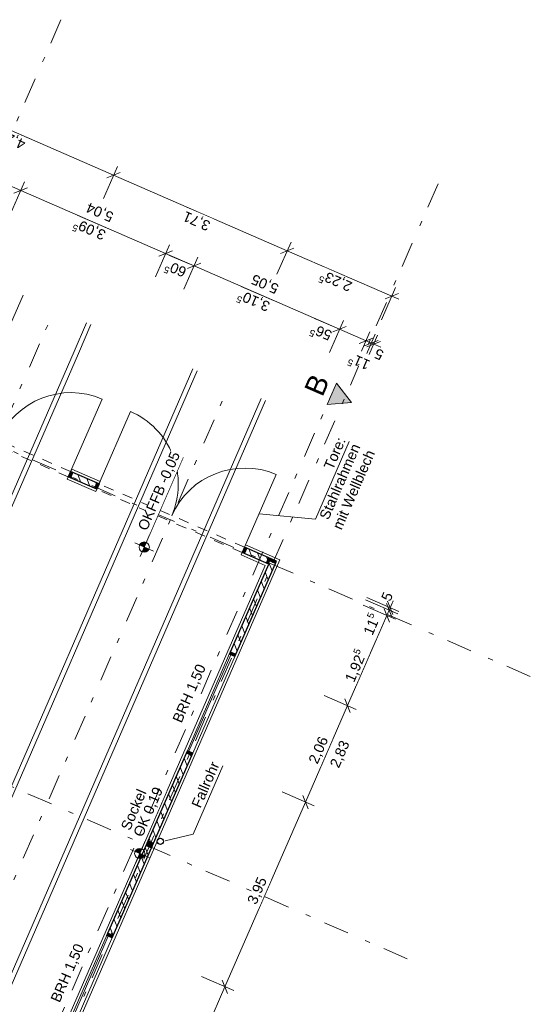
# Model space of a CAD drawing. Header units: metres. Extents: x -28 to 17.6, y -36.9 to 27.7.
# Tile 15 of 15: x 7.6 to 17.6, y 5.2 to 24.5. Entities that reach past the tile are written whole.
import ezdxf

# ---------------------------------------------------------------- set-up
doc = ezdxf.new("R2010")
doc.units = ezdxf.units.M
doc.header["$MEASUREMENT"] = 0
for name, pattern in [('6_Strichlinie_ eng', [0.4, 0.2, -0.2]), ('Achslinie 01', [1.166667, 0.5, -0.3, 0, -0.366667]), ('Wipeout_Contour', [1, 0, -1])]:
    doc.linetypes.add(name, pattern=pattern)
for name, color, linetype in [('00_Achsraster', 7, 'Continuous'), ('GBE_Beschriftung', 7, 'Continuous'), ('GBE_Fen_Tuer', 7, 'Continuous'), ('GBE_Gleis', 7, 'Continuous'), ('GBE_Gleisachse', 7, 'Continuous'), ('GBE_Wand_Decke_tragend_Ansicht', 7, 'Continuous'), ('GBE_Wand_Decke_tragend_Schnitt', 7, 'Continuous'), ('GBE_Wand_Decke_tragend_Schraffur', 7, 'Continuous'), ('GBE_Wand_Decke_tragend_verdeckt', 7, 'Continuous'), ('NEU_GBE_Bemassung_fsa', 7, 'Continuous'), ('NEU_GBE_Hoehenkoten', 7, 'Continuous'), ('NEU_GBE_Regenrinne', 7, 'Continuous'), ('NEU_GBE_Sockel', 7, 'Continuous'), ('NEU_GBE_Stuetze', 7, 'Continuous'), ('NEU_GPL_Schnittlinie', 7, 'Continuous')]:
    doc.layers.add(name, color=color, linetype=linetype)
doc.styles.add('ERSTELLTER_STIL_1', font='Arial')
doc.dimstyles.new('ERSTELLTER_STIL__1', dxfattribs={"dimtxt": 0.2, "dimasz": 0.19, "dimexe": 0.18, "dimexo": 0.5, "dimgap": 0.09, "dimtad": 1, "dimzin": 0, "dimdsep": 46, "dimtxsty": 'ERSTELLTER_STIL_1', "dimblk": 'ARROWHEAD_6', "dimblk1": 'ARROWHEAD_6', "dimblk2": 'ARROWHEAD_6', "dimcen": 0.09, "dimclrd": 7, "dimclre": 7, "dimclrt": 7, "dimazin": 0, "dimtfac": 1, "dimtdec": 4, "dimtmove": 0, "dimatfit": 3, "dimfxl": 1, "dimtolj": 1, "dimtzin": 0, "dimarcsym": 0})

# ---------------------------------------------------------------- blocks, each defined once
blk = doc.blocks.new('*D34')
at = {"layer": 'NEU_GBE_Bemassung_fsa', "color": 7, "linetype": 'Continuous', "lineweight": 13}
for p, q in [((5.331, 22.71), (5.605, 23.34)), ((5.662, 23.22), (5.399, 23.116)), ((5.531, 23.168), (9.47, 21.452)), ((9.602, 21.504), (9.339, 21.4))]:
    blk.add_line(p, q, dxfattribs=at)
at = {"color": 254, "linetype": 'Wipeout_Contour', "lineweight": 0, "ltscale": 93.603704}
blk.add_wipeout([(7.819, 22.164), (7.176, 22.444), (7.07, 22.199), (7.713, 21.919)], dxfattribs=at).dxf.layer = 'NEU_GBE_Bemassung_fsa'
at = {"layer": 'NEU_GBE_Bemassung_fsa', "color": 7, "lineweight": 13, "insert": (7.791, 22.182), "char_height": 0.2, "attachment_point": 7, "rotation": 156.4651, "style": 'ERSTELLTER_STIL_1'}
blk.add_mtext('\\A1;{\\pql;\\fArial|b0|i0|c0|p34;4,29\\fArial|b0|i0|c0|p34;\\A1{\\H.66x;\\S5^  ;}}', dxfattribs=at)
blk = doc.blocks.new('ARROWHEAD_6')
at = {"color": 0, "linetype": 'Continuous', "lineweight": 0}
for p, q in [((0, 0), (-1, 0)), ((-0.5, -0.5), (0.5, 0.5))]:
    blk.add_line(p, q, dxfattribs=at)
blk = doc.blocks.new('*D35')
at = {"layer": 'NEU_GBE_Bemassung_fsa', "color": 7, "linetype": 'Continuous', "lineweight": 13}
for p, q in [((5.531, 23.168), (9.47, 21.452)), ((9.271, 20.994), (9.545, 21.624)), ((9.602, 21.504), (9.339, 21.4)), ((9.47, 21.452), (12.87, 19.971)), ((13.002, 20.023), (12.739, 19.92))]:
    blk.add_line(p, q, dxfattribs=at)
at = {"color": 254, "linetype": 'Wipeout_Contour', "lineweight": 0, "ltscale": 93.575394}
blk.add_wipeout([(11.443, 20.586), (10.892, 20.826), (10.786, 20.581), (11.336, 20.341)], dxfattribs=at).dxf.layer = 'NEU_GBE_Bemassung_fsa'
at = {"layer": 'NEU_GBE_Bemassung_fsa', "color": 7, "lineweight": 13, "insert": (11.399, 20.568), "char_height": 0.2, "attachment_point": 7, "rotation": 156.4651, "style": 'ERSTELLTER_STIL_1'}
blk.add_mtext('\\A1;{\\pql;\\fArial|b0|i0|c0|p34;3,71}', dxfattribs=at)
blk = doc.blocks.new('*D36')
at = {"layer": 'NEU_GBE_Bemassung_fsa', "color": 7, "linetype": 'Continuous', "lineweight": 13}
for p, q in [((9.47, 21.452), (12.87, 19.971)), ((12.67, 19.513), (12.945, 20.143)), ((13.002, 20.023), (12.739, 19.92)), ((12.87, 19.971), (14.917, 19.08)), ((14.718, 18.621), (14.992, 19.252)), ((14.786, 19.028), (15.049, 19.131)), ((14.917, 19.08), (15.055, 19.02))]:
    blk.add_line(p, q, dxfattribs=at)
at = {"color": 254, "linetype": 'Wipeout_Contour', "lineweight": 0, "ltscale": 95.313094}
blk.add_wipeout([(14.213, 19.379), (13.57, 19.66), (13.463, 19.415), (14.106, 19.135)], dxfattribs=at).dxf.layer = 'NEU_GBE_Bemassung_fsa'
at = {"layer": 'NEU_GBE_Bemassung_fsa', "color": 7, "lineweight": 13, "insert": (14.184, 19.398), "char_height": 0.2, "attachment_point": 7, "rotation": 156.4651, "style": 'ERSTELLTER_STIL_1'}
blk.add_mtext('\\A1;{\\pql;\\fArial|b0|i0|c0|p34;2,23\\fArial|b0|i0|c0|p34;\\A1{\\H.66x;\\S5^  ;}}', dxfattribs=at)
blk = doc.blocks.new('*D42')
at = {"layer": 'NEU_GBE_Bemassung_fsa', "color": 7, "linetype": 'Continuous', "lineweight": 13}
for p, q in [((3.833, 22.926), (3.57, 22.822)), ((3.702, 22.874), (6.55, 21.633)), ((6.351, 21.175), (6.625, 21.805)), ((6.682, 21.685), (6.419, 21.581)), ((6.55, 21.633), (7.652, 21.153))]:
    blk.add_line(p, q, dxfattribs=at)
at = {"color": 254, "linetype": 'Wipeout_Contour', "lineweight": 0, "ltscale": 90.811679}
blk.add_wipeout([(5.445, 22.107), (4.802, 22.388), (4.695, 22.143), (5.338, 21.863)], dxfattribs=at).dxf.layer = 'NEU_GBE_Bemassung_fsa'
at = {"layer": 'NEU_GBE_Bemassung_fsa', "color": 7, "lineweight": 13, "insert": (5.417, 22.126), "char_height": 0.2, "attachment_point": 7, "rotation": 156.4651, "style": 'ERSTELLTER_STIL_1'}
blk.add_mtext('\\A1;{\\pql;\\fArial|b0|i0|c0|p34;3,10\\fArial|b0|i0|c0|p34;\\A1{\\H.66x;\\S5^  ;}}', dxfattribs=at)
blk = doc.blocks.new('*D43')
at = {"layer": 'NEU_GBE_Bemassung_fsa', "color": 7, "linetype": 'Continuous', "lineweight": 13}
for p, q in [((6.682, 21.685), (6.419, 21.581)), ((6.55, 21.633), (7.652, 21.153)), ((7.452, 20.695), (7.727, 21.325)), ((7.783, 21.205), (7.52, 21.102))]:
    blk.add_line(p, q, dxfattribs=at)
at = {"color": 254, "linetype": 'Wipeout_Contour', "lineweight": 0, "ltscale": 89.617963}
blk.add_wipeout([(7.374, 21.267), (6.823, 21.507), (6.716, 21.262), (7.267, 21.023)], dxfattribs=at).dxf.layer = 'NEU_GBE_Bemassung_fsa'
at = {"layer": 'NEU_GBE_Bemassung_fsa', "color": 7, "lineweight": 13, "insert": (7.33, 21.25), "char_height": 0.2, "attachment_point": 7, "rotation": 156.4651, "style": 'ERSTELLTER_STIL_1'}
blk.add_mtext('\\A1;{\\pql;\\fArial|b0|i0|c0|p34;1,20}', dxfattribs=at)
blk = doc.blocks.new('*D44')
at = {"layer": 'NEU_GBE_Bemassung_fsa', "color": 7, "linetype": 'Continuous', "lineweight": 13}
for p, q in [((6.55, 21.633), (7.652, 21.153)), ((7.452, 20.695), (7.727, 21.325)), ((7.783, 21.205), (7.52, 21.102)), ((7.652, 21.153), (10.49, 19.917)), ((10.622, 19.969), (10.359, 19.865))]:
    blk.add_line(p, q, dxfattribs=at)
at = {"color": 254, "linetype": 'Wipeout_Contour', "lineweight": 0, "ltscale": 89.248593}
blk.add_wipeout([(9.39, 20.389), (8.747, 20.669), (8.64, 20.425), (9.283, 20.144)], dxfattribs=at).dxf.layer = 'NEU_GBE_Bemassung_fsa'
at = {"layer": 'NEU_GBE_Bemassung_fsa', "color": 7, "lineweight": 13, "insert": (9.361, 20.408), "char_height": 0.2, "attachment_point": 7, "rotation": 156.4651, "style": 'ERSTELLTER_STIL_1'}
blk.add_mtext('\\A1;{\\pql;\\fArial|b0|i0|c0|p34;3,09\\fArial|b0|i0|c0|p34;\\A1{\\H.66x;\\S5^  ;}}', dxfattribs=at)
blk = doc.blocks.new('*D45')
at = {"layer": 'NEU_GBE_Bemassung_fsa', "color": 7, "linetype": 'Continuous', "lineweight": 13}
for p, q in [((7.652, 21.153), (10.49, 19.917)), ((10.291, 19.459), (10.565, 20.089)), ((10.622, 19.969), (10.359, 19.865)), ((10.49, 19.917), (11.047, 19.675)), ((11.178, 19.727), (10.915, 19.623))]:
    blk.add_line(p, q, dxfattribs=at)
at = {"color": 254, "linetype": 'Wipeout_Contour', "lineweight": 0, "ltscale": 89.588395}
blk.add_wipeout([(10.983, 19.696), (10.549, 19.884), (10.442, 19.64), (10.876, 19.451)], dxfattribs=at).dxf.layer = 'NEU_GBE_Bemassung_fsa'
at = {"layer": 'NEU_GBE_Bemassung_fsa', "color": 7, "lineweight": 13, "insert": (10.94, 19.681), "char_height": 0.2, "attachment_point": 7, "rotation": 156.4651, "style": 'ERSTELLTER_STIL_1'}
blk.add_mtext('\\A1;{\\pql;\\fArial|b0|i0|c0|p34;60\\fArial|b0|i0|c0|p34;\\A1{\\H.66x;\\S5^  ;}}', dxfattribs=at)
blk = doc.blocks.new('*D46')
at = {"layer": 'NEU_GBE_Bemassung_fsa', "color": 7, "linetype": 'Continuous', "lineweight": 13}
for p, q in [((10.49, 19.917), (11.047, 19.675)), ((10.847, 19.216), (11.121, 19.847)), ((11.178, 19.727), (10.915, 19.623)), ((11.047, 19.675), (13.895, 18.434)), ((14.027, 18.486), (13.764, 18.382))]:
    blk.add_line(p, q, dxfattribs=at)
at = {"color": 254, "linetype": 'Wipeout_Contour', "lineweight": 0, "ltscale": 90.410924}
blk.add_wipeout([(12.604, 18.99), (11.961, 19.27), (11.854, 19.025), (12.497, 18.745)], dxfattribs=at).dxf.layer = 'NEU_GBE_Bemassung_fsa'
at = {"color": 254, "linetype": 'Wipeout_Contour', "lineweight": 0, "ltscale": 91.519523}
blk.add_wipeout([(13.832, 18.455), (13.398, 18.644), (13.292, 18.399), (13.725, 18.21)], dxfattribs=at).dxf.layer = 'NEU_GBE_Bemassung_fsa'
at = {"layer": 'NEU_GBE_Bemassung_fsa', "color": 7, "lineweight": 13, "char_height": 0.2, "attachment_point": 7, "rotation": 156.4651, "style": 'ERSTELLTER_STIL_1'}
for s, insert in [('\\A1;{\\pql;\\fArial|b0|i0|c0|p34;3,10\\fArial|b0|i0|c0|p34;\\A1{\\H.66x;\\S5^  ;}}', (12.575, 19.008)), ('\\A1;{\\pql;\\fArial|b0|i0|c0|p34;56\\fArial|b0|i0|c0|p34;\\A1{\\H.66x;\\S5^  ;}}', (13.789, 18.441))]:
    blk.add_mtext(s, dxfattribs=dict(at, insert=insert))
blk = doc.blocks.new('*D47')
at = {"layer": 'NEU_GBE_Bemassung_fsa', "color": 7, "linetype": 'Continuous', "lineweight": 13}
for p, q in [((11.047, 19.675), (13.895, 18.434)), ((13.695, 17.976), (13.97, 18.606)), ((14.027, 18.486), (13.764, 18.382)), ((13.895, 18.434), (14.413, 18.209)), ((14.544, 18.261), (14.281, 18.157))]:
    blk.add_line(p, q, dxfattribs=at)
at = {"color": 254, "linetype": 'Wipeout_Contour', "lineweight": 0, "ltscale": 91.52195}
blk.add_wipeout([(14.591, 17.884), (14.159, 18.072), (14.045, 17.81), (14.477, 17.622)], dxfattribs=at).dxf.layer = 'NEU_GBE_Bemassung_fsa'
blk = doc.blocks.new('*D48')
at = {"layer": 'NEU_GBE_Bemassung_fsa', "color": 7, "linetype": 'Continuous', "lineweight": 13}
for p, q in [((13.895, 18.434), (14.413, 18.209)), ((14.213, 17.75), (14.488, 18.381)), ((14.544, 18.261), (14.281, 18.157)), ((14.386, 18.111), (14.65, 18.215)), ((14.413, 18.209), (14.518, 18.163)), ((14.696, 18.195), (14.432, 18.091))]:
    blk.add_line(p, q, dxfattribs=at)
at = {"color": 254, "linetype": 'Wipeout_Contour', "lineweight": 0, "ltscale": 91.52195}
blk.add_wipeout([(14.591, 17.884), (14.159, 18.072), (14.045, 17.81), (14.477, 17.622)], dxfattribs=at).dxf.layer = 'NEU_GBE_Bemassung_fsa'
blk = doc.blocks.new('*D49')
at = {"layer": 'NEU_GBE_Bemassung_fsa', "color": 7, "linetype": 'Continuous', "lineweight": 13}
for p, q in [((14.318, 17.704), (14.593, 18.335)), ((14.364, 17.685), (14.639, 18.315)), ((14.386, 18.111), (14.65, 18.215)), ((14.413, 18.209), (14.518, 18.163)), ((14.696, 18.195), (14.432, 18.091)), ((14.518, 18.163), (14.564, 18.143)), ((14.564, 18.143), (14.701, 18.083))]:
    blk.add_line(p, q, dxfattribs=at)
at = {"color": 254, "linetype": 'Wipeout_Contour', "lineweight": 0, "ltscale": 91.52195}
blk.add_wipeout([(14.591, 17.884), (14.159, 18.072), (14.045, 17.81), (14.477, 17.622)], dxfattribs=at).dxf.layer = 'NEU_GBE_Bemassung_fsa'
at = {"layer": 'NEU_GBE_Bemassung_fsa', "color": 7, "lineweight": 13, "insert": (14.535, 17.863), "char_height": 0.2, "attachment_point": 7, "rotation": 156.4651, "style": 'ERSTELLTER_STIL_1'}
blk.add_mtext('\\A1;{\\pql;\\fArial|b0|i0|c0|p34;11\\fArial|b0|i0|c0|p34;\\A1{\\H.66x;\\S5^  ;}}', dxfattribs=at)
at = {"color": 254, "linetype": 'Wipeout_Contour', "lineweight": 0, "ltscale": 92.71696}
blk.add_wipeout([(14.824, 18.023), (14.622, 18.11), (14.516, 17.866), (14.717, 17.778)], dxfattribs=at).dxf.layer = 'NEU_GBE_Bemassung_fsa'
at = {"layer": 'NEU_GBE_Bemassung_fsa', "color": 7, "lineweight": 13, "insert": (14.779, 18.005), "char_height": 0.2, "attachment_point": 7, "rotation": 156.4651, "style": 'ERSTELLTER_STIL_1'}
blk.add_mtext('\\A1;{\\pql;\\fArial|b0|i0|c0|p34;5}', dxfattribs=at)
blk = doc.blocks.new('*D51')
at = {"layer": 'NEU_GBE_Bemassung_fsa', "color": 7, "linetype": 'Continuous', "lineweight": 13}
for p, q in [((14.406, 13.131), (15.037, 12.856)), ((14.426, 13.177), (15.057, 12.902)), ((14.917, 12.8), (14.813, 13.063)), ((14.865, 12.931), (14.819, 12.826)), ((14.833, 13.109), (14.936, 12.845)), ((14.885, 12.977), (14.865, 12.931)), ((14.945, 13.115), (14.885, 12.977))]:
    blk.add_line(p, q, dxfattribs=at)
at = {"color": 254, "linetype": 'Wipeout_Contour', "lineweight": 0, "ltscale": 79.39552}
blk.add_wipeout([(14.905, 13.041), (14.993, 13.242), (14.748, 13.349), (14.661, 13.147)], dxfattribs=at).dxf.layer = 'NEU_GBE_Bemassung_fsa'
at = {"layer": 'NEU_GBE_Bemassung_fsa', "color": 7, "lineweight": 13, "insert": (14.888, 13.085), "char_height": 0.2, "attachment_point": 7, "rotation": 66.4651, "style": 'ERSTELLTER_STIL_1'}
blk.add_mtext('\\A1;{\\pql;\\fArial|b0|i0|c0|p34;5}', dxfattribs=at)
blk = doc.blocks.new('*D52')
at = {"layer": 'NEU_GBE_Bemassung_fsa', "color": 7, "linetype": 'Continuous', "lineweight": 13}
for p, q in [((14.36, 13.025), (14.991, 12.751)), ((14.871, 12.694), (14.767, 12.957)), ((14.917, 12.8), (14.813, 13.063)), ((14.865, 12.931), (14.819, 12.826)), ((14.833, 13.109), (14.936, 12.845)), ((14.819, 12.826), (14.05, 11.06))]:
    blk.add_line(p, q, dxfattribs=at)
blk = doc.blocks.new('*D53')
at = {"layer": 'NEU_GBE_Bemassung_fsa', "color": 7, "linetype": 'Continuous', "lineweight": 13}
for p, q in [((14.871, 12.694), (14.767, 12.957)), ((14.819, 12.826), (14.05, 11.06)), ((13.591, 11.259), (14.222, 10.985)), ((14.101, 10.928), (13.998, 11.191)), ((14.05, 11.06), (13.227, 9.17))]:
    blk.add_line(p, q, dxfattribs=at)
at = {"color": 254, "linetype": 'Wipeout_Contour', "lineweight": 0, "ltscale": 77.106434}
blk.add_wipeout([(14.606, 12.353), (14.786, 12.767), (14.542, 12.874), (14.361, 12.459)], dxfattribs=at).dxf.layer = 'NEU_GBE_Bemassung_fsa'
at = {"color": 254, "linetype": 'Wipeout_Contour', "lineweight": 0, "ltscale": 74.013166}
blk.add_wipeout([(14.211, 11.447), (14.491, 12.09), (14.247, 12.197), (13.966, 11.554)], dxfattribs=at).dxf.layer = 'NEU_GBE_Bemassung_fsa'
at = {"layer": 'NEU_GBE_Bemassung_fsa', "color": 7, "lineweight": 13, "char_height": 0.2, "attachment_point": 7, "rotation": 66.4651, "style": 'ERSTELLTER_STIL_1'}
for s, insert in [('\\A1;{\\pql;\\fArial|b0|i0|c0|p34;11\\fArial|b0|i0|c0|p34;\\A1{\\H.66x;\\S5^  ;}}', (14.59, 12.396)), ('\\A1;{\\pql;\\fArial|b0|i0|c0|p34;1,92\\fArial|b0|i0|c0|p34;\\A1{\\H.66x;\\S5^  ;}}', (14.23, 11.476))]:
    blk.add_mtext(s, dxfattribs=dict(at, insert=insert))
blk = doc.blocks.new('*D54')
at = {"layer": 'NEU_GBE_Bemassung_fsa', "color": 7, "linetype": 'Continuous', "lineweight": 13}
for p, q in [((14.101, 10.928), (13.998, 11.191)), ((14.05, 11.06), (13.227, 9.17)), ((12.768, 9.37), (13.399, 9.095)), ((13.278, 9.039), (13.175, 9.302)), ((13.227, 9.17), (11.65, 5.551))]:
    blk.add_line(p, q, dxfattribs=at)
at = {"color": 254, "linetype": 'Wipeout_Contour', "lineweight": 0, "ltscale": 67.657959}
blk.add_wipeout([(13.512, 9.842), (13.752, 10.393), (13.507, 10.5), (13.267, 9.949)], dxfattribs=at).dxf.layer = 'NEU_GBE_Bemassung_fsa'
at = {"layer": 'NEU_GBE_Bemassung_fsa', "color": 7, "lineweight": 13, "insert": (13.495, 9.886), "char_height": 0.2, "attachment_point": 7, "rotation": 66.4651, "style": 'ERSTELLTER_STIL_1'}
blk.add_mtext('\\A1;{\\pql;\\fArial|b0|i0|c0|p34;2,06}', dxfattribs=at)
blk = doc.blocks.new('*D55')
at = {"layer": 'NEU_GBE_Bemassung_fsa', "color": 7, "linetype": 'Continuous', "lineweight": 13}
for p, q in [((13.278, 9.039), (13.175, 9.302)), ((13.227, 9.17), (11.65, 5.551)), ((11.192, 5.75), (11.822, 5.476)), ((11.702, 5.419), (11.598, 5.682)), ((11.65, 5.551), (10.829, 3.666))]:
    blk.add_line(p, q, dxfattribs=at)
at = {"color": 254, "linetype": 'Wipeout_Contour', "lineweight": 0, "ltscale": 57.50761}
blk.add_wipeout([(12.313, 7.088), (12.552, 7.638), (12.308, 7.745), (12.068, 7.194)], dxfattribs=at).dxf.layer = 'NEU_GBE_Bemassung_fsa'
at = {"layer": 'NEU_GBE_Bemassung_fsa', "color": 7, "lineweight": 13, "insert": (12.295, 7.132), "char_height": 0.2, "attachment_point": 7, "rotation": 66.4651, "style": 'ERSTELLTER_STIL_1'}
blk.add_mtext('\\A1;{\\pql;\\fArial|b0|i0|c0|p34;3,95}', dxfattribs=at)
blk = doc.blocks.new('*D56')
at = {"layer": 'NEU_GBE_Bemassung_fsa', "color": 7, "linetype": 'Continuous', "lineweight": 13}
for p, q in [((11.702, 5.419), (11.598, 5.682)), ((11.65, 5.551), (10.829, 3.666)), ((10.371, 3.865), (11.001, 3.591)), ((10.829, 3.666), (9.253, 0.047)), ((10.881, 3.534), (10.778, 3.797))]:
    blk.add_line(p, q, dxfattribs=at)
at = {"color": 254, "linetype": 'Wipeout_Contour', "lineweight": 0, "ltscale": 48.237211}
blk.add_wipeout([(11.094, 4.289), (11.374, 4.932), (11.129, 5.039), (10.849, 4.396)], dxfattribs=at).dxf.layer = 'NEU_GBE_Bemassung_fsa'
at = {"layer": 'NEU_GBE_Bemassung_fsa', "color": 7, "lineweight": 13, "insert": (11.112, 4.318), "char_height": 0.2, "attachment_point": 7, "rotation": 66.4651, "style": 'ERSTELLTER_STIL_1'}
blk.add_mtext('\\A1;{\\pql;\\fArial|b0|i0|c0|p34;2,05\\fArial|b0|i0|c0|p34;\\A1{\\H.66x;\\S5^  ;}}', dxfattribs=at)

msp = doc.modelspace()

# ---------------------------------------------------------------- hatches: boundary and pattern name
at = {"layer": 'GBE_Wand_Decke_tragend_Schraffur', "linetype": 'Continuous', "lineweight": 13}
h = msp.add_hatch(dxfattribs=at)
h.set_pattern_fill('MW_Ziegel_0001', style=0, pattern_type=2)
h.set_pattern_definition([(111.465, (9.1586, 15.34011), (0.125636, 0.0494), [])])
h.paths.add_polyline_path([(8.584, 15.541), (9.141, 15.299), (9.187, 15.404), (8.63, 15.647)])
h = msp.add_hatch(dxfattribs=at)
h.set_pattern_fill('MW_Ziegel_0001', style=0, pattern_type=2)
h.set_pattern_definition([(111.465, (11.88808, 12.12439), (0.1256365, 0.049401), [])])
h.paths.add_polyline_path([(11.738, 12.067), (11.843, 12.021), (12.658, 13.892), (12.035, 14.164), (11.989, 14.058), (12.507, 13.833)])
h = msp.add_hatch(dxfattribs=at)
h.set_pattern_fill('MW_Ziegel_0001', style=0, pattern_type=2)
h.set_pattern_definition([(111.465, (9.46153, 6.55299), (0.1256365, 0.049401), [])])
h.paths.add_polyline_path([(9.338, 6.558), (9.444, 6.512), (11.02, 10.131), (10.915, 10.177)])
at = {"layer": 'NEU_GBE_Stuetze', "linetype": 'Continuous', "lineweight": 13}
for points in [[(8.63, 15.647), (8.584, 15.541), (8.639, 15.517), (8.685, 15.623)], [(9.132, 15.428), (9.086, 15.323), (9.141, 15.299), (9.187, 15.404)], [(12.035, 14.164), (11.989, 14.058), (12.044, 14.034), (12.09, 14.14)], [(12.45, 13.858), (12.496, 13.963), (12.553, 13.938), (12.507, 13.833)], [(12.529, 13.883), (12.553, 13.938), (12.658, 13.892), (12.634, 13.837)], [(11.867, 12.076), (11.762, 12.122), (11.738, 12.067), (11.843, 12.021)], [(11.02, 10.131), (10.915, 10.177), (10.891, 10.122), (10.996, 10.076)], [(10.23, 8.318), (10.125, 8.364), (10.101, 8.309), (10.206, 8.263)], [(10.23, 8.318), (10.125, 8.364), (10.149, 8.419), (10.254, 8.373)], [(9.468, 6.567), (9.362, 6.613), (9.338, 6.558), (9.444, 6.512)]]:
    msp.add_hatch(color=7, dxfattribs=at).paths.add_polyline_path(points)

# ---------------------------------------------------------------- linework, layer by layer
at = {"layer": '00_Achsraster', "color": 8, "linetype": 'Achslinie 01', "lineweight": 18}
for p, q in [((8.441, 24.499), (-16.634, -33.074)), ((17.629, 11.63), (-8.234, 22.895)), ((15.824, 21.283), (-9.251, -36.289)), ((15.221, 6.1), (-10.643, 17.365))]:
    msp.add_line(p, q, dxfattribs=at)
at = {"layer": 'GBE_Beschriftung', "color": 7, "linetype": 'Continuous', "lineweight": 13}
for points in [[(12.319, 14.82), (13.422, 14.712), (14.084, 16.234)], [(10.479, 8.413), (11.031, 8.544), (11.612, 9.879)]]:
    msp.add_lwpolyline(points, dxfattribs=at)
at = {"layer": 'GBE_Fen_Tuer', "color": 7, "linetype": 'Continuous', "lineweight": 18}
for p, q in [((8.63, 15.647), (9.249, 17.066)), ((9.183, 15.397), (9.8, 16.823)), ((12.035, 14.164), (12.652, 15.589)), ((10.915, 10.177), (11.743, 12.079)), ((10.942, 10.165), (11.765, 12.055)), ((8.517, 4.673), (9.345, 6.574)), ((8.545, 4.661), (9.366, 6.546))]:
    msp.add_line(p, q, dxfattribs=at)
for centre, radius, start, end in [((8.635, 15.633), 1.558, 66.8157, 156.0791), ((9.19, 15.4), 1.548, 336.4189, 66.7976), ((12.04, 14.15), 1.564, 66.9832, 156.2333)]:
    msp.add_arc(centre, radius, start, end, dxfattribs=at)
at = {"layer": 'GBE_Gleis', "color": 9, "linetype": 'Continuous', "lineweight": 18, "flags": 128}
for points in [[(-11.98, -26.144), (-10.529, -22.746), (-9.198, -19.683), (-5.074, -10.216), (-2.411, -4.109), (0.92, 3.579), (2.112, 6.302), (6.923, 17.337), (7.699, 19.104)], [(-10.745, -26.723), (-9.529, -23.89), (2.53, 3.821), (8.696, 17.995), (8.943, 18.561)], [(-10.66, -26.76), (-9.444, -23.927), (2.615, 3.784), (8.781, 17.958), (9.028, 18.524)], [(-8.872, -28.009), (-7.983, -25.973), (2.263, -2.439), (3.687, 0.848), (4.88, 3.548), (6.126, 6.399), (11.025, 17.655)], [(-8.786, -28.046), (-7.898, -26.01), (2.348, -2.476), (3.773, 0.811), (4.966, 3.511), (6.211, 6.362), (11.11, 17.618)], [(-7.488, -28.482), (-1.278, -14.193), (4.163, -1.742), (7.026, 4.808), (12.361, 17.074)], [(-7.403, -28.519), (-1.193, -14.23), (4.248, -1.779), (7.111, 4.771), (12.446, 17.038)]]:
    msp.add_lwpolyline(points, dxfattribs=at)
at = {"layer": 'GBE_Gleisachse', "color": 251, "linetype": 'Achslinie 01', "lineweight": 18, "true_color": 0x5f5f5f, "flags": 128}
for points in [[(-11.369, -26.451), (-10.153, -23.618), (1.906, 4.093), (8.072, 18.267), (8.319, 18.833)], [(-7.988, -27.924), (-1.902, -13.921), (3.538, -1.47), (6.402, 5.08), (11.737, 17.346)]]:
    msp.add_lwpolyline(points, dxfattribs=at)
at = {"layer": 'GBE_Wand_Decke_tragend_Ansicht', "color": 253, "linetype": 'Continuous', "lineweight": 18, "true_color": 0x9f9f9f}
for p, q in [((11.02, 10.131), (11.848, 12.033)), ((8.623, 4.627), (9.451, 6.528))]:
    msp.add_line(p, q, dxfattribs=at)
at = {"layer": 'GBE_Wand_Decke_tragend_Schnitt', "color": 7, "linetype": 'Continuous', "lineweight": 25}
for p, q in [((8.63, 15.647), (8.584, 15.541)), ((9.187, 15.404), (9.141, 15.299)), ((12.035, 14.164), (11.989, 14.058)), ((11.843, 12.021), (11.738, 12.067)), ((11.02, 10.131), (10.915, 10.177)), ((9.444, 6.512), (9.338, 6.558))]:
    msp.add_line(p, q, dxfattribs=at)
for points in [[(9.187, 15.404), (8.63, 15.647)], [(9.141, 15.299), (8.584, 15.541)], [(11.843, 12.021), (12.658, 13.892), (12.035, 14.164)], [(11.738, 12.067), (12.507, 13.833), (11.989, 14.058)], [(9.338, 6.558), (10.915, 10.177)], [(9.444, 6.512), (11.02, 10.131)]]:
    msp.add_lwpolyline(points, dxfattribs=at)
at = {"layer": 'GBE_Wand_Decke_tragend_verdeckt', "color": 8, "linetype": '6_Strichlinie_ eng', "lineweight": 18}
for p, q in [((8.63, 15.647), (5.782, 16.887)), ((8.584, 15.541), (5.736, 16.782)), ((11.989, 14.058), (9.141, 15.299)), ((12.035, 14.164), (9.187, 15.404))]:
    msp.add_line(p, q, dxfattribs=at)
at = {"layer": 'NEU_GBE_Sockel', "color": 9, "linetype": 'Continuous', "lineweight": 18}
for points in [[(-1.555, 20.137), (-2.22, 20.427), (-21.518, -23.883), (-6.575, -30.392), (12.724, 13.918), (12.055, 14.21)], [(-1.641, 19.94), (-2.109, 20.144), (-21.235, -23.772), (-6.686, -30.109), (12.441, 13.807), (11.969, 14.012)], [(8.65, 15.692), (8.564, 15.495)], [(9.207, 15.45), (8.65, 15.692)], [(9.121, 15.253), (8.564, 15.495)], [(9.207, 15.45), (9.121, 15.253)], [(12.055, 14.21), (11.969, 14.012)]]:
    msp.add_lwpolyline(points, dxfattribs=at)

# ---------------------------------------------------------------- next in the draw order: dimensions: what is measured, and where the dimension line sits
at = {"layer": 'NEU_GBE_Bemassung_fsa', "color": 7, "linetype": 'Continuous', "lineweight": 13}
dim = msp.add_linear_dim(base=(9.47, 21.452), p1=(3.274, 17.986), p2=(7.211, 16.265), angle=336.4651, dimstyle='ERSTELLTER_STIL__1', dxfattribs=at)
dim.commit()
dim.dimension.update_dxf_attribs({"geometry": '*D34', "text_midpoint": (7.256, 22.264), "dimtype": 160, "text_rotation": 156.4651})

# ---------------------------------------------------------------- next in the draw order: dimensions: what is measured, and where the dimension line sits
dim = msp.add_linear_dim(base=(12.87, 19.971), p1=(7.211, 16.265), p2=(10.609, 14.78), angle=336.4651, dimstyle='ERSTELLTER_STIL__1', dxfattribs=at)
dim.commit()
dim.dimension.update_dxf_attribs({"geometry": '*D35', "text_midpoint": (11.107, 20.587), "dimtype": 160, "text_rotation": 156.4651})

# ---------------------------------------------------------------- next in the draw order: dimensions: what is measured, and where the dimension line sits
for base, p1, p2, picture, middle in [((6.55, 21.633), (1.842, 18.603), (4.69, 17.363), '*D42', (4.882, 22.207)), ((14.917, 19.08), (10.609, 14.78), (12.658, 13.892), '*D36', (13.65, 19.479))]:
    dim = msp.add_linear_dim(base=base, p1=p1, p2=p2, angle=336.4651, dimstyle='ERSTELLTER_STIL__1', dxfattribs=at)
    dim.commit()
    dim.dimension.update_dxf_attribs({"geometry": picture, "text_midpoint": middle, "dimtype": 160, "text_rotation": 156.4651})

# ---------------------------------------------------------------- next in the draw order: dimensions: what is measured, and where the dimension line sits
dim = msp.add_linear_dim(base=(7.652, 21.153), p1=(4.69, 17.363), p2=(5.792, 16.884), angle=336.4651, dimstyle='ERSTELLTER_STIL__1', dxfattribs=at)
dim.commit()
dim.dimension.update_dxf_attribs({"geometry": '*D43', "text_midpoint": (7.038, 21.268), "dimtype": 160, "text_rotation": 156.4651})

# ---------------------------------------------------------------- next in the draw order: dimensions: what is measured, and where the dimension line sits
dim = msp.add_linear_dim(base=(10.49, 19.917), p1=(5.792, 16.884), p2=(8.63, 15.647), angle=336.4651, dimstyle='ERSTELLTER_STIL__1', dxfattribs=at)
dim.commit()
dim.dimension.update_dxf_attribs({"geometry": '*D44', "text_midpoint": (8.827, 20.489), "dimtype": 160, "text_rotation": 156.4651})

# ---------------------------------------------------------------- next in the draw order: dimensions: what is measured, and where the dimension line sits
dim = msp.add_linear_dim(base=(11.047, 19.675), p1=(8.63, 15.647), p2=(9.187, 15.404), angle=336.4651, dimstyle='ERSTELLTER_STIL__1', dxfattribs=at)
dim.commit()
dim.dimension.update_dxf_attribs({"geometry": '*D45', "text_midpoint": (10.527, 19.748), "dimtype": 160, "text_rotation": 156.4651})

# ---------------------------------------------------------------- next in the draw order: texts
at = {"layer": 'GBE_Beschriftung', "color": 7, "linetype": 'Continuous', "lineweight": 100, "insert": (9.504, 20.741), "char_height": 0.2, "attachment_point": 7, "rotation": 156.4651, "style": 'ERSTELLTER_STIL_1'}
msp.add_mtext('\\A1;{\\pql;\\fArial|b0|i0|c0|p34;5,04}', dxfattribs=at)

# ---------------------------------------------------------------- next in the draw order: dimensions: what is measured, and where the dimension line sits
at = {"layer": 'NEU_GBE_Bemassung_fsa', "color": 7, "linetype": 'Continuous', "lineweight": 13}
dim = msp.add_linear_dim(base=(13.895, 18.434), p1=(9.187, 15.404), p2=(12.035, 14.164), angle=336.4651, dimstyle='ERSTELLTER_STIL__1', dxfattribs=at)
dim.commit()
dim.dimension.update_dxf_attribs({"geometry": '*D46', "text_midpoint": (12.041, 19.089), "dimtype": 160, "text_rotation": 156.4651})

# ---------------------------------------------------------------- next in the draw order: hatches: boundary and pattern name
at = {"layer": 'NEU_GBE_Hoehenkoten', "linetype": 'Continuous', "lineweight": 13}
for points in [[(10.071, 14.166), (10.111, 14.258), (10.073, 14.266), (10.035, 14.259), (10.002, 14.238), (9.979, 14.206)], [(10.071, 14.166), (10.031, 14.074), (10.069, 14.066), (10.108, 14.073), (10.141, 14.094), (10.163, 14.126)]]:
    msp.add_hatch(color=7, dxfattribs=at).paths.add_polyline_path(points)

# ---------------------------------------------------------------- next in the draw order: linework, layer by layer
at = {"layer": 'NEU_GBE_Hoehenkoten', "color": 7, "linetype": 'Continuous', "lineweight": 13}
for p, q in [((9.991, 13.983), (10.836, 15.922)), ((10.255, 14.086), (9.888, 14.246))]:
    msp.add_line(p, q, dxfattribs=at)
msp.add_circle((10.071, 14.166), 0.1, dxfattribs=at)

# ---------------------------------------------------------------- next in the draw order: dimensions: what is measured, and where the dimension line sits
at = {"layer": 'NEU_GBE_Bemassung_fsa', "color": 7, "linetype": 'Continuous', "lineweight": 13}
dim = msp.add_linear_dim(base=(14.413, 18.209), p1=(12.035, 14.164), p2=(12.507, 13.833), angle=336.4651, dimstyle='ERSTELLTER_STIL__1', dxfattribs=at)
dim.commit()
dim.dimension.update_dxf_attribs({"geometry": '*D47', "text_midpoint": (13.376, 18.507), "dimtype": 160, "text_rotation": 156.4651})

# ---------------------------------------------------------------- next in the draw order: texts
at = {"layer": 'GBE_Beschriftung', "color": 7, "linetype": 'Continuous', "lineweight": 100, "insert": (12.736, 19.334), "char_height": 0.2, "attachment_point": 7, "rotation": 156.4651, "style": 'ERSTELLTER_STIL_1'}
msp.add_mtext('\\A1;{\\pql;\\fArial|b0|i0|c0|p34;5,05}', dxfattribs=at)

# ---------------------------------------------------------------- next in the draw order: dimensions: what is measured, and where the dimension line sits
at = {"layer": 'NEU_GBE_Bemassung_fsa', "color": 7, "linetype": 'Continuous', "lineweight": 13}
dim = msp.add_linear_dim(base=(14.518, 18.163), p1=(12.507, 13.833), p2=(12.658, 13.892), angle=336.4651, dimstyle='ERSTELLTER_STIL__1', dxfattribs=at)
dim.commit()
dim.dimension.update_dxf_attribs({"geometry": '*D48', "text_midpoint": (14.123, 17.931), "dimtype": 160, "text_rotation": 156.4651})

# ---------------------------------------------------------------- next in the draw order: wipeouts: each hides what was drawn before it
at = {"color": 254, "linetype": 'Wipeout_Contour', "lineweight": 0, "ltscale": 73.781376}
msp.add_wipeout([(10.172, 14.413), (10.844, 15.956), (10.599, 16.062), (9.927, 14.52)], dxfattribs=at).dxf.layer = 'NEU_GBE_Hoehenkoten'

# ---------------------------------------------------------------- next in the draw order: texts
at = {"layer": 'NEU_GBE_Hoehenkoten', "color": 7, "lineweight": 13, "insert": (10.154, 14.457), "char_height": 0.2, "attachment_point": 7, "rotation": 66.4651, "style": 'ERSTELLTER_STIL_1'}
msp.add_mtext('\\A1;{\\pql;\\fArial|b0|i0|c0|p34;OKFFB -0,05}', dxfattribs=at)

# ---------------------------------------------------------------- next in the draw order: dimensions: what is measured, and where the dimension line sits
at = {"layer": 'NEU_GBE_Bemassung_fsa', "color": 7, "linetype": 'Continuous', "lineweight": 13}
dim = msp.add_linear_dim(base=(14.564, 18.143), p1=(12.658, 13.892), p2=(12.724, 13.918), angle=336.4651, dimstyle='ERSTELLTER_STIL__1', dxfattribs=at)
dim.commit()
dim.dimension.update_dxf_attribs({"geometry": '*D49', "text_midpoint": (14.668, 17.945), "dimtype": 160, "text_rotation": 156.4651})

# ---------------------------------------------------------------- next in the draw order: hatches: boundary and pattern name
at = {"layer": 'NEU_GPL_Schnittlinie', "linetype": 'Continuous', "lineweight": 18, "true_color": 0x0073a8}
msp.add_hatch(color=144, dxfattribs=at).paths.add_polyline_path([(13.65, 16.96), (13.833, 17.378), (14.127, 17.001)])

# ---------------------------------------------------------------- next in the draw order: linework, layer by layer
at = {"layer": 'NEU_GPL_Schnittlinie', "color": 144, "linetype": 'Continuous', "lineweight": 18, "true_color": 0x0073a8, "flags": 128}
msp.add_lwpolyline([(13.65, 16.96), (13.833, 17.378), (14.127, 17.001)], close=True, dxfattribs=at)

# ---------------------------------------------------------------- next in the draw order: texts
at = {"layer": 'GBE_Beschriftung', "color": 7, "linetype": 'Continuous', "lineweight": 13, "insert": (13.838, 16.341), "char_height": 0.2, "width": 1.66056, "attachment_point": 3, "rotation": 66.4651, "line_spacing_factor": 0.937974, "style": 'ERSTELLTER_STIL_1'}
msp.add_mtext('\\A1;{\\pqr;\\fArial|b0|i0|c0|p34;Tore: Stahlrahmen mit Wellblech}', dxfattribs=at)
at = {"layer": 'NEU_GPL_Schnittlinie', "color": 144, "linetype": 'Continuous', "lineweight": 18, "true_color": 0x0073a8, "insert": (13.34, 17.593), "char_height": 0.4, "attachment_point": 3, "rotation": 66.4651, "style": 'ERSTELLTER_STIL_1'}
msp.add_mtext('\\A1;{\\pqr;\\fArial|b0|i0|c0|p34;B}', dxfattribs=at)

# ---------------------------------------------------------------- next in the draw order: dimensions: what is measured, and where the dimension line sits
at = {"layer": 'NEU_GBE_Bemassung_fsa', "color": 7, "linetype": 'Continuous', "lineweight": 13}
dim = msp.add_linear_dim(base=(14.865, 12.931), p1=(12.724, 13.918), p2=(12.658, 13.892), angle=246.4651, dimstyle='ERSTELLTER_STIL__1', dxfattribs=at)
dim.commit()
dim.dimension.update_dxf_attribs({"geometry": '*D51', "text_midpoint": (14.828, 13.197), "dimtype": 160, "text_rotation": 66.4651})

# ---------------------------------------------------------------- next in the draw order: dimensions: what is measured, and where the dimension line sits
dim = msp.add_linear_dim(base=(14.8188, 12.8258), p1=(12.6581, 13.8923), p2=(12.5067, 13.8328), angle=246.4651, dimstyle='ERSTELLTER_STIL__1', dxfattribs=at)
dim.commit()
dim.dimension.update_dxf_attribs({"geometry": '*D52', "text_midpoint": (14.6583, 12.8079), "dimtype": 160, "text_rotation": 66.4651})

# ---------------------------------------------------------------- next in the draw order: dimensions: what is measured, and where the dimension line sits
dim = msp.add_linear_dim(base=(14.05, 11.06), p1=(12.507, 13.833), p2=(11.843, 12.021), angle=246.4651, dimstyle='ERSTELLTER_STIL__1', dxfattribs=at)
dim.commit()
dim.dimension.update_dxf_attribs({"geometry": '*D53', "text_midpoint": (14.311, 12.01), "dimtype": 160, "text_rotation": 66.4651})

# ---------------------------------------------------------------- next in the draw order: dimensions: what is measured, and where the dimension line sits
dim = msp.add_linear_dim(base=(13.227, 9.17), p1=(11.843, 12.021), p2=(11.02, 10.131), angle=246.4651, dimstyle='ERSTELLTER_STIL__1', dxfattribs=at)
dim.commit()
dim.dimension.update_dxf_attribs({"geometry": '*D54', "text_midpoint": (13.513, 10.178), "dimtype": 160, "text_rotation": 66.4651})

# ---------------------------------------------------------------- next in the draw order: texts
at = {"layer": 'GBE_Beschriftung', "color": 7, "linetype": 'Continuous', "lineweight": 100, "char_height": 0.2, "attachment_point": 7, "rotation": 66.4651, "style": 'ERSTELLTER_STIL_1'}
for s, insert in [('\\A1;{\\pql;\\fArial|b0|i0|c0|p34;BRH 1,50}', (10.833, 10.691)), ('\\A1;{\\pql;\\fArial|b0|i0|c0|p34;2,83}', (13.914, 9.808))]:
    msp.add_mtext(s, dxfattribs=dict(at, insert=insert))

# ---------------------------------------------------------------- next in the draw order: dimensions: what is measured, and where the dimension line sits
at = {"layer": 'NEU_GBE_Bemassung_fsa', "color": 7, "linetype": 'Continuous', "lineweight": 13}
dim = msp.add_linear_dim(base=(11.65, 5.551), p1=(11.02, 10.131), p2=(9.444, 6.512), angle=246.4651, dimstyle='ERSTELLTER_STIL__1', dxfattribs=at)
dim.commit()
dim.dimension.update_dxf_attribs({"geometry": '*D55', "text_midpoint": (12.313, 7.423), "dimtype": 160, "text_rotation": 66.4651})

# ---------------------------------------------------------------- next in the draw order: hatches: boundary and pattern name
at = {"layer": 'NEU_GBE_Hoehenkoten', "linetype": 'Continuous', "lineweight": 13}
for points in [[(9.983, 8.163), (10.023, 8.255), (9.985, 8.263), (9.946, 8.256), (9.913, 8.235), (9.891, 8.203)], [(9.983, 8.163), (9.943, 8.071), (9.981, 8.063), (10.019, 8.07), (10.052, 8.091), (10.074, 8.123)]]:
    msp.add_hatch(color=7, dxfattribs=at).paths.add_polyline_path(points)

# ---------------------------------------------------------------- next in the draw order: linework, layer by layer
at = {"layer": 'NEU_GBE_Hoehenkoten', "color": 7, "linetype": 'Continuous', "lineweight": 13}
for p, q in [((9.903, 7.98), (10.504, 9.361)), ((10.166, 8.083), (9.799, 8.243))]:
    msp.add_line(p, q, dxfattribs=at)
msp.add_circle((9.983, 8.163), 0.1, dxfattribs=at)

# ---------------------------------------------------------------- next in the draw order: texts
at = {"layer": 'GBE_Beschriftung', "color": 7, "linetype": 'Continuous', "lineweight": 13, "insert": (11.366, 9.986), "char_height": 0.2, "attachment_point": 3, "rotation": 66.4651, "style": 'ERSTELLTER_STIL_1'}
msp.add_mtext('\\A1;{\\pqr;\\fArial|b0|i0|c0|p34;Fallrohr}', dxfattribs=at)

# ---------------------------------------------------------------- next in the draw order: dimensions: what is measured, and where the dimension line sits
at = {"layer": 'NEU_GBE_Bemassung_fsa', "color": 7, "linetype": 'Continuous', "lineweight": 13}
dim = msp.add_linear_dim(base=(10.829, 3.666), p1=(9.444, 6.512), p2=(8.623, 4.627), angle=246.4651, dimstyle='ERSTELLTER_STIL__1', dxfattribs=at)
dim.commit()
dim.dimension.update_dxf_attribs({"geometry": '*D56', "text_midpoint": (11.193, 4.852), "dimtype": 160, "text_rotation": 66.4651})

# ---------------------------------------------------------------- next in the draw order: texts
at = {"layer": 'GBE_Beschriftung', "color": 7, "linetype": 'Continuous', "lineweight": 100, "insert": (8.447, 5.213), "char_height": 0.2, "attachment_point": 7, "rotation": 66.4651, "style": 'ERSTELLTER_STIL_1'}
msp.add_mtext('\\A1;{\\pql;\\fArial|b0|i0|c0|p34;BRH 1,50}', dxfattribs=at)

# ---------------------------------------------------------------- next in the draw order: wipeouts: each hides what was drawn before it
at = {"color": 254, "linetype": 'Wipeout_Contour', "lineweight": 0, "ltscale": 54.249343}
msp.add_wipeout([(10.083, 8.41), (10.512, 9.394), (10.267, 9.501), (9.838, 8.517)], dxfattribs=at).dxf.layer = 'NEU_GBE_Hoehenkoten'

# ---------------------------------------------------------------- next in the draw order: linework, layer by layer
at = {"layer": 'NEU_GBE_Regenrinne', "color": 7, "linetype": 'Continuous', "lineweight": 25}
msp.add_circle((10.387, 8.402), 0.06, dxfattribs=at)
at = {"layer": 'NEU_GPL_Schnittlinie', "color": 144, "linetype": 'Achslinie 01', "lineweight": 18, "true_color": 0x0073a8}
msp.add_line((-7.521, -31.679), (13.742, 17.169), dxfattribs=at)

# ---------------------------------------------------------------- next in the draw order: texts
at = {"layer": 'GBE_Beschriftung', "color": 7, "linetype": 'Continuous', "lineweight": 13, "insert": (9.604, 8.676), "char_height": 0.2, "attachment_point": 1, "rotation": 66.4651, "style": 'ERSTELLTER_STIL_1'}
msp.add_mtext('\\A1;{\\pql;\\fArial|b0|i0|c0|p34;Sockel}', dxfattribs=at)
at = {"layer": 'NEU_GBE_Hoehenkoten', "color": 7, "lineweight": 13, "insert": (10.066, 8.454), "char_height": 0.2, "attachment_point": 7, "rotation": 66.4651, "style": 'ERSTELLTER_STIL_1'}
msp.add_mtext('\\A1;{\\pql;\\fArial|b0|i0|c0|p34;OK 0,19}', dxfattribs=at)

doc.saveas('drawing.dxf')
